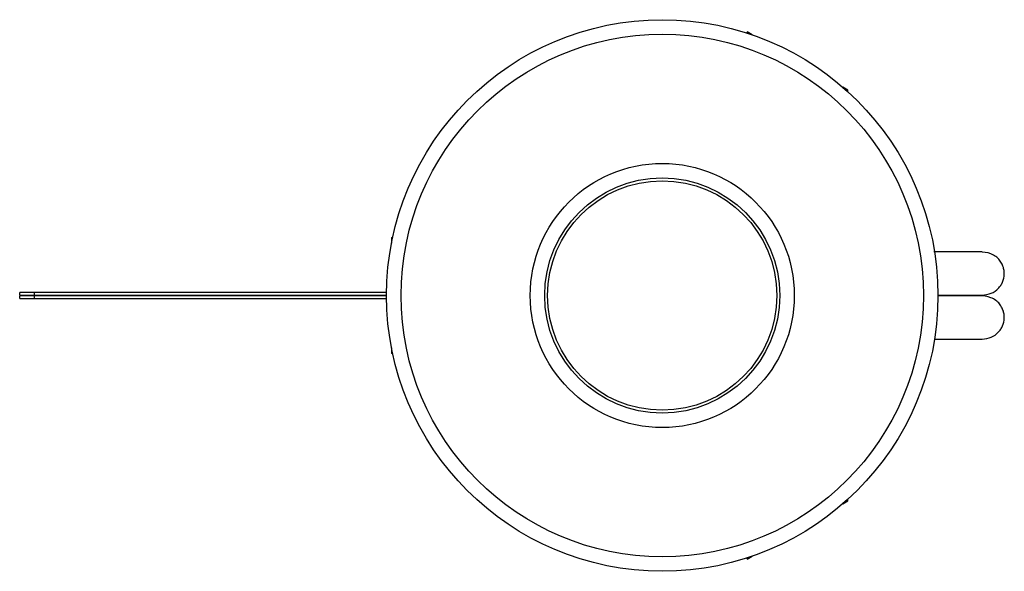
# Paper-space layout '_Oben' of a CAD drawing. Header units: millimetres. Extents: x -22.1 to 11.8, y -9.5 to 9.5.
import ezdxf

# ---------------------------------------------------------------- set-up
doc = ezdxf.new("R2010")
doc.units = ezdxf.units.MM

psp = doc.layouts.new('_Oben')

# ---------------------------------------------------------------- linework, layer by layer
at = {"color": 7, "linetype": 'Continuous', "lineweight": 25}
for p, q in [((2.911, 9.043), (2.932, 9.078)), ((2.922, 9.061), (3.009, 9.011)), ((3.102, 8.979), (2.932, 9.078)), ((6.396, 7.078), (6.225, 7.176)), ((6.299, 7.111), (6.386, 7.061)), ((6.396, 7.078), (6.376, 7.043)), ((-9.327, 2), (-9.327, 1.803)), ((-9.327, 2), (-9.287, 2)), ((-9.308, 1.9), (-9.308, 2)), ((-22.14, 0.01), (-22.14, 0.1)), ((-9.499, 0.1), (-22.14, 0.1)), ((-22.14, 0.01), (-9.5, 0.01)), ((-21.64, 0.1), (-21.64, 0.01)), ((-22.14, -0.1), (-22.14, -0.01)), ((-9.5, -0.01), (-22.14, -0.01)), ((-22.14, -0.1), (-9.499, -0.1)), ((-21.64, -0.01), (-21.64, -0.1)), ((-9.327, -1.803), (-9.327, -2)), ((-9.287, -2), (-9.327, -2)), ((-9.308, -2), (-9.308, -1.9)), ((6.225, -7.176), (6.396, -7.078)), ((6.386, -7.061), (6.299, -7.111)), ((6.376, -7.043), (6.396, -7.078)), ((2.932, -9.078), (2.911, -9.043)), ((3.009, -9.011), (2.922, -9.061)), ((2.932, -9.078), (3.102, -8.979))]:
    psp.add_line(p, q, dxfattribs=at)
for radius in [9.5, 9, 4.55, 4.05, 3.95]:
    psp.add_circle((0, 0), radius, dxfattribs=at)
for points, knots in [([(11.023, 1.505), (11.025, 1.505), (11.031, 1.505), (10.94, 1.505), (10.732, 1.505), (10.341, 1.505), (9.85, 1.505), (9.501, 1.505), (9.361, 1.505)], [0, 0, 0, 0, 0.059315, 0.182351, 0.313778, 0.558571, 0.823573, 1, 1, 1, 1]), ([(10.925, 0.005), (11.041, 0.012), (11.252, 0.024), (11.484, 0.143), (11.625, 0.287), (11.725, 0.438), (11.782, 0.614), (11.788, 0.798), (11.766, 0.941), (11.713, 1.089), (11.623, 1.23), (11.491, 1.353), (11.263, 1.48), (11.062, 1.495), (10.925, 1.505)], [0, 0, 0, 0, 0.155452, 0.28115, 0.330383, 0.376337, 0.46848, 0.514166, 0.559268, 0.611163, 0.673601, 0.74586, 0.825945, 1, 1, 1, 1]), ([(9.486, 0.005), (9.513, 0.005), (9.709, 0.005), (10.038, 0.005), (10.452, 0.005), (10.755, 0.005), (10.94, 0.005), (11.031, 0.005), (11.025, 0.005), (11.023, 0.005)], [0, 0, 0, 0, 0.0345731, 0.2573481, 0.4701124, 0.6689455, 0.8076088, 0.9374195, 1, 1, 1, 1]), ([(11.023, -0.005), (11.025, -0.005), (11.031, -0.005), (10.94, -0.005), (10.732, -0.005), (10.341, -0.005), (9.89, -0.005), (9.583, -0.005), (9.486, -0.005)], [0, 0, 0, 0, 0.0626419, 0.1925801, 0.3313797, 0.5899034, 0.8697709, 1, 1, 1, 1]), ([(10.925, -1.505), (11.041, -1.498), (11.252, -1.486), (11.484, -1.367), (11.625, -1.223), (11.725, -1.072), (11.782, -0.896), (11.788, -0.712), (11.766, -0.569), (11.713, -0.421), (11.623, -0.28), (11.491, -0.157), (11.263, -0.03), (11.062, -0.015), (10.925, -0.005)], [0, 0, 0, 0, 0.1554517, 0.2811499, 0.3303833, 0.3763373, 0.4684804, 0.5141661, 0.5592681, 0.6111631, 0.6736007, 0.7458596, 0.8259454, 1, 1, 1, 1]), ([(9.371, -1.505), (9.436, -1.505), (9.672, -1.505), (10.039, -1.505), (10.452, -1.505), (10.755, -1.505), (10.94, -1.505), (11.031, -1.505), (11.025, -1.505), (11.023, -1.505)], [0, 0, 0, 0, 0.080951, 0.293024, 0.495568, 0.684849, 0.816851, 0.940426, 1, 1, 1, 1])]:
    psp.add_open_spline(points, degree=3, knots=knots, dxfattribs=at)

doc.saveas('drawing.dxf')
